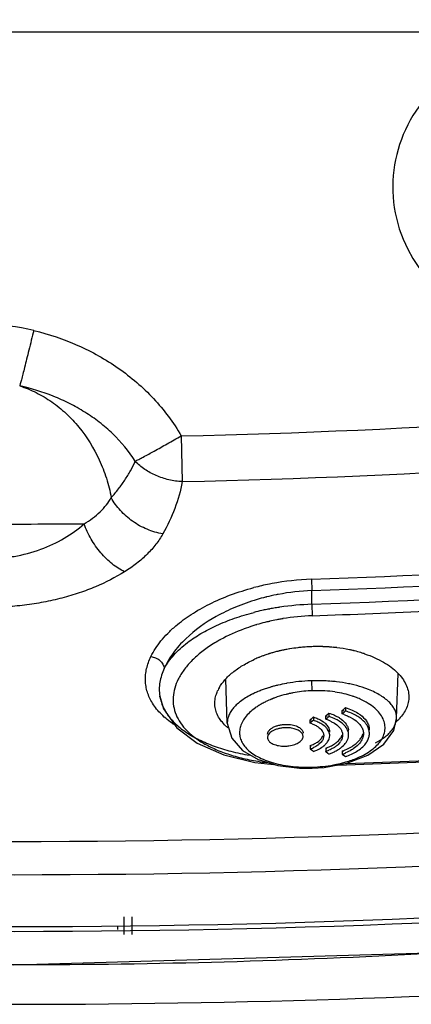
# Model space of a CAD drawing. Header units: inches. Extents: x 0 to 34, y 0 to 22.
# Tile 19 of 45: x 9.455 to 10.109, y 16.876 to 18.521. Entities that reach past the tile are written whole.
import ezdxf

# ---------------------------------------------------------------- set-up
doc = ezdxf.new("R2010")
doc.units = ezdxf.units.IN
doc.header["$LTSCALE"] = 1.87
doc.header["$MEASUREMENT"] = 0
doc.layers.get('0').update_dxf_attribs({"linetype": 'CONTINUOUS'})
doc.layers.add('DIMENSIONS', color=7, linetype='CONTINUOUS')
doc.styles.get("Standard").update_dxf_attribs({"font": 'txt', "width": 0.8})
doc.dimstyles.new('DIMSTYLE_1', dxfattribs={"dimtxt": 0.125, "dimasz": 0.18, "dimexe": 0.18, "dimexo": 0.0625, "dimgap": 0.09, "dimtad": 0, "dimtih": 1, "dimtoh": 1, "dimdec": 3, "dimzin": 4, "dimdsep": 46, "dimtxsty": 'STANDARD', "dimblk": '_FILLED', "dimblk1": '_FILLED', "dimblk2": '_FILLED', "dimcen": 0.09, "dimadec": 0, "dimazin": 0, "dimtp": 0.01, "dimtm": 0.01, "dimtfac": 1, "dimtdec": 3, "dimtofl": 0, "dimtmove": 0, "dimatfit": 3, "dimldrblk": '_FILLED', "dimfxl": 1, "dimtolj": 1, "dimtzin": 4, "dimarcsym": 0})

# ---------------------------------------------------------------- blocks, each defined once
blk = doc.blocks.new('_FILLED')
at = {"color": 0, "linetype": 'BYBLOCK'}
blk.add_solid([(0, 0), (-1, 0.1736), (-1, -0.1736)], dxfattribs=at)
blk = doc.blocks.new('*D1')
at = {"layer": 'DIMENSIONS', "color": 2, "linetype": 'CONTINUOUS'}
for p, q in [((10.3103, 18.2984), (10.3103, 19.3755)), ((11.1363, 18.563), (11.1363, 19.3755)), ((10.3103, 19.2505), (9.9045, 19.2505)), ((11.1363, 19.2505), (11.4963, 19.2505))]:
    blk.add_line(p, q, dxfattribs=at)
at = {"layer": 'DIMENSIONS', "color": 2, "linetype": 'CONTINUOUS', "xscale": 0.18, "yscale": 0.18, "zscale": 0.18}
blk.add_blockref('_FILLED', (10.3103, 19.2505), dxfattribs=at)
at = {"layer": 'DIMENSIONS', "color": 2, "linetype": 'CONTINUOUS', "xscale": 0.18, "yscale": 0.18, "zscale": 0.18, "rotation": 180}
blk.add_blockref('_FILLED', (11.1363, 19.2505), dxfattribs=at)
at = {"layer": 'DIMENSIONS', "color": 2, "linetype": 'CONTINUOUS', "insert": (9.842, 19.313), "char_height": 0.125, "width": 1.225, "attachment_point": 3, "line_spacing_factor": 0.9}
blk.add_mtext('.826{\\Ftxt.shx;\\W1.000000;\\H0.125000; }[20.98]', dxfattribs=at)

msp = doc.modelspace()

# ---------------------------------------------------------------- linework, layer by layer
at = {"color": 6, "linetype": 'CONTINUOUS'}
for p, q in [((10.1733, 18.5005), (7.8563, 18.5005)), ((9.7251, 17.8257), (9.7268, 17.7492)), ((9.9426, 17.586), (9.9433, 17.5671)), ((9.9433, 17.5441), (9.9433, 17.5671)), ((9.9433, 17.5441), (9.944, 17.525)), ((9.8021, 17.3455), (9.7995, 17.419)), ((9.9439, 17.3997), (9.9433, 17.4163)), ((10.0848, 17.3536), (10.0874, 17.4285)), ((9.6893, 17.3908), (9.6893, 17.3904)), ((9.6896, 17.3897), (9.6893, 17.3904)), ((9.994, 17.361), (9.994, 17.3666)), ((9.9976, 17.3698), (9.9995, 17.3714)), ((9.9995, 17.3657), (9.9983, 17.3647)), ((9.9995, 17.3714), (9.9995, 17.3657)), ((9.9405, 17.3454), (9.9405, 17.3511)), ((9.9423, 17.347), (9.9405, 17.3454)), ((9.9448, 17.3492), (9.9423, 17.347)), ((9.9441, 17.3542), (9.9459, 17.3558)), ((9.9459, 17.3501), (9.9448, 17.3492)), ((9.9459, 17.3558), (9.9459, 17.3501)), ((9.9599, 17.3495), (9.9628, 17.3475)), ((9.9664, 17.3519), (9.9664, 17.3575)), ((9.9682, 17.3534), (9.9664, 17.3519)), ((9.9707, 17.3556), (9.9682, 17.3534)), ((9.97, 17.3607), (9.9718, 17.3623)), ((9.9718, 17.3566), (9.9707, 17.3556)), ((9.9718, 17.3623), (9.9718, 17.3566)), ((9.9958, 17.3625), (9.994, 17.361)), ((10.0064, 17.356), (10.0123, 17.3528)), ((9.8031, 17.3377), (9.7976, 17.3427)), ((9.9731, 17.3303), (9.9731, 17.3303)), ((9.981, 17.3454), (9.9848, 17.3427)), ((9.9602, 17.3156), (9.9588, 17.3138)), ((9.9728, 17.3214), (9.9731, 17.3247)), ((9.9731, 17.3247), (9.9731, 17.3247)), ((9.9405, 17.3079), (9.9405, 17.3023)), ((9.9423, 17.3066), (9.9405, 17.3079)), ((9.9405, 17.3023), (9.9441, 17.2996)), ((9.9441, 17.2996), (9.9459, 17.2983)), ((9.958, 17.3129), (9.9552, 17.3103)), ((9.9664, 17.3036), (9.9664, 17.298)), ((9.9682, 17.3023), (9.9664, 17.3036)), ((9.9664, 17.298), (9.97, 17.2953)), ((9.9899, 17.313), (9.9866, 17.3094)), ((9.994, 17.2991), (9.994, 17.2935)), ((9.9958, 17.2978), (9.994, 17.2991)), ((9.97, 17.2953), (9.9718, 17.294)), ((9.994, 17.2935), (9.9976, 17.2909)), ((9.9976, 17.2909), (9.9995, 17.2895)), ((10.0019, 17.2785), (10.0369, 17.2918)), ((9.9225, 17.2702), (9.9439, 17.27)), ((9.9439, 17.27), (9.9439, 17.272)), ((9.9439, 17.27), (9.9637, 17.2714)), ((9.9439, 17.2701), (9.9439, 17.27)), ((9.9637, 17.2714), (10.0019, 17.2785)), ((10, 17.2778), (10.0012, 17.2778)), ((9.6293, 17.0216), (9.6291, 16.992)), ((9.6432, 16.9921), (9.6431, 17.0216)), ((9.6194, 17.0007), (9.6195, 17.0069))]:
    msp.add_line(p, q, dxfattribs=at)
for points in [[(9.6893, 17.3908), (9.6956, 17.3694), (9.7177, 17.3375), (9.752, 17.3118), (9.7964, 17.2926), (9.8481, 17.28), (9.88, 17.2766)], [(10.0369, 17.2918), (10.0637, 17.3105), (10.08, 17.3331), (10.0848, 17.3535)], [(9.8021, 17.3455), (9.8095, 17.3202), (9.8274, 17.2998), (9.8538, 17.2846), (9.8865, 17.2747), (9.9225, 17.2702)], [(7.9872, 17.027), (8.7134, 16.9628), (9.4456, 16.9414), (10.1778, 16.9627)]]:
    msp.add_lwpolyline(points, dxfattribs=at)
for centre, radius, start, end in [((9.3969, 17.6665), 0.3453, 76.2821, 89.9978), ((9.4435, 30.8895), 13.0668, 271.23494, 276.41118), ((9.4483, 30.7173), 12.9711, 271.22997, 276.4754), ((9.4482, 31.5991), 14.0218, 272.02074, 276.0181), ((9.4416, 31.6828), 14.1247, 272.03557, 276.00918), ((9.4398, 31.8013), 14.266, 272.02238, 276.13521), ((9.9557, 17.1525), 0.4335, 101.0758, 104.6013), ((9.9575, 17.1442), 0.442, 100.5202, 101.0903), ((9.9575, 17.1447), 0.4415, 91.9381, 100.5416), ((9.9572, 17.194), 0.3733, 92.1379, 100.8299), ((9.9556, 17.1999), 0.3673, 104.1338, 106.431), ((9.9563, 17.197), 0.3702, 103.8728, 104.1355), ((9.957, 17.1943), 0.373, 101.3543, 103.8695), ((9.9574, 17.1923), 0.3751, 100.8042, 101.3549), ((9.951, 17.1217), 0.4221, 102.5017, 104.3113), ((9.9531, 17.1124), 0.4316, 101.3504, 102.5075), ((9.954, 17.1081), 0.4359, 100.8975, 101.3522), ((9.9543, 17.1067), 0.4373, 100.6709, 100.8976), ((9.9547, 17.1047), 0.4394, 99.5538, 100.6706), ((9.9555, 17.0999), 0.4443, 98.9505, 99.5542), ((9.9562, 17.0953), 0.449, 98.5441, 98.9509), ((9.9582, 17.0815), 0.4629, 91.84, 98.5298), ((9.4386, 31.8556), 14.3395, 272.01988, 272.82914), ((9.9516, 17.1716), 0.3531, 104.2181, 106.4682), ((9.9528, 17.1669), 0.3579, 103.6799, 104.2204), ((9.9531, 17.1654), 0.3594, 103.3357, 103.6801), ((9.9534, 17.1643), 0.3605, 102.9898, 103.3357), ((9.9535, 17.1636), 0.3612, 102.8387, 102.9898), ((9.9541, 17.161), 0.364, 101.0142, 102.8362), ((9.9548, 17.1573), 0.3677, 100.4152, 101.0143), ((9.956, 17.151), 0.3741, 99.3681, 100.4134), ((9.9576, 17.141), 0.3843, 92.0319, 99.361), ((9.949, 17.1802), 0.344, 106.4757, 107.6351), ((9.9085, 17.2704), 0.2449, 119.9101, 122.8462), ((9.9142, 17.2607), 0.2562, 119.3287, 119.92), ((9.9157, 17.2579), 0.2594, 119.056, 119.3293), ((9.9166, 17.2563), 0.2612, 118.8342, 119.0561), ((9.9445, 17.2301), 0.2424, 106.9657, 107.4538), ((9.9456, 17.2263), 0.2464, 105.6574, 106.9647), ((9.9474, 17.2199), 0.2531, 103.9777, 105.6596), ((9.9486, 17.2152), 0.2579, 103.4178, 103.983), ((9.949, 17.2136), 0.2596, 102.9935, 103.418), ((9.9493, 17.2122), 0.261, 102.5139, 102.9935), ((9.9498, 17.2102), 0.263, 101.2471, 102.5134), ((9.9502, 17.2079), 0.2654, 100.569, 101.2486), ((9.9508, 17.2047), 0.2686, 99.5568, 100.5683), ((9.9523, 17.1959), 0.2775, 96.6579, 99.5541), ((9.953, 17.1904), 0.2831, 96.1023, 96.6706), ((9.9531, 17.1899), 0.2836, 94.2567, 96.1024), ((9.9528, 17.1931), 0.2804, 91.9521, 94.2608), ((9.9528, 17.1947), 0.2788, 90.1013, 91.9453), ((9.9528, 17.1929), 0.2806, 88.5922, 90.1034), ((9.9528, 17.1933), 0.2802, 88.3414, 88.5922), ((9.9528, 17.1937), 0.2798, 88.0372, 88.3414), ((9.9528, 17.1943), 0.2792, 87.6763, 88.0372), ((9.9529, 17.1953), 0.2782, 87.152, 87.6764), ((9.9529, 17.1972), 0.2763, 86.4405, 87.1523), ((9.9531, 17.1997), 0.2738, 85.8514, 86.4404), ((9.9533, 17.202), 0.2715, 85.4014, 85.8512), ((9.9535, 17.2053), 0.2681, 84.5772, 85.4023), ((9.9541, 17.2112), 0.2623, 83.2391, 84.5778), ((9.9554, 17.2223), 0.251, 78.3412, 83.2454), ((9.9582, 17.2365), 0.2366, 76.9353, 78.2971), ((9.9593, 17.2413), 0.2317, 76.6741, 76.9303), ((9.9598, 17.2434), 0.2295, 76.1811, 76.6745), ((9.9618, 17.2516), 0.221, 73.3775, 76.1896), ((9.9655, 17.2642), 0.2079, 72.1475, 73.3497), ((9.9668, 17.2683), 0.2036, 71.8397, 72.1433), ((9.9319, 17.2639), 0.2064, 112.8985, 114.1449), ((9.9344, 17.2581), 0.2126, 112.0765, 112.9022), ((9.9356, 17.255), 0.216, 111.6484, 112.0776), ((9.9372, 17.251), 0.2203, 110.174, 111.6466), ((9.94, 17.2435), 0.2283, 108.8496, 110.1783), ((9.9424, 17.2365), 0.2357, 107.7648, 108.8543), ((9.9438, 17.2322), 0.2402, 107.454, 107.7682), ((9.9673, 17.2699), 0.202, 71.5082, 71.8397), ((9.9519, 17.1287), 0.2878, 91.7102, 92.0928), ((9.9519, 17.1255), 0.291, 87.6529, 91.6897), ((9.9523, 17.1348), 0.2816, 85.0481, 87.6667), ((9.9536, 17.1499), 0.2665, 83.3924, 85.0524), ((9.9563, 17.1706), 0.2457, 78.6307, 83.4522), ((9.8447, 17.3728), 0.0645, 150.2639, 154.2181), ((9.9197, 17.2406), 0.1711, 112.8389, 115.4189), ((9.9264, 17.2247), 0.1883, 110.5279, 112.8242), ((9.9302, 17.2145), 0.1991, 109.5758, 110.5319), ((9.9347, 17.2015), 0.2129, 107.3682, 109.5526), ((9.9386, 17.1892), 0.2258, 106.2562, 107.3703), ((9.9411, 17.1804), 0.235, 105.0137, 106.2517), ((9.9431, 17.1731), 0.2425, 104.1048, 105.0127), ((9.9442, 17.1685), 0.2473, 103.4463, 104.1049), ((9.9471, 17.156), 0.26, 100.2081, 103.4199), ((9.9483, 17.1494), 0.2668, 99.9757, 100.2159), ((9.9514, 17.1837), 0.2161, 92.8522, 100.5982), ((9.9513, 17.1867), 0.213, 91.9864, 92.851), ((9.9513, 17.185), 0.2148, 86.3282, 91.9674), ((9.9524, 17.2002), 0.1996, 81.4935, 86.388), ((9.9609, 17.1934), 0.2224, 76.3062, 78.6277), ((9.7574, 17.4018), 0.069, 189.5548, 190.1356), ((9.9145, 17.2518), 0.1587, 115.453, 116.0002), ((9.9253, 17.2615), 0.1336, 117.4541, 119.0993), ((9.9296, 17.2532), 0.1429, 114.9154, 117.433), ((9.9333, 17.2451), 0.1519, 113.184, 114.9124), ((9.935, 17.2412), 0.1561, 112.6807, 113.1869), ((9.9357, 17.2394), 0.158, 112.3129, 112.681), ((9.9364, 17.2379), 0.1597, 111.9075, 112.3128), ((9.9373, 17.2355), 0.1622, 111.2897, 111.9069), ((9.9385, 17.2323), 0.1657, 110.5781, 111.2894), ((9.941, 17.2257), 0.1727, 108.7392, 110.5674), ((9.9456, 17.2115), 0.1877, 104.0273, 108.6835), ((9.948, 17.2023), 0.1971, 102.4161, 104.0397), ((9.9486, 17.1992), 0.2003, 101.286, 102.4158), ((9.9492, 17.1966), 0.203, 100.6532, 101.2856), ((9.9652, 17.253), 0.1451, 69.5478, 71.5842), ((9.9696, 17.2644), 0.1329, 65.8192, 69.5949), ((9.9138, 17.2808), 0.1112, 121.9756, 125.9359), ((9.9182, 17.2738), 0.1194, 121.1349, 121.996), ((9.9216, 17.2681), 0.126, 119.1048, 121.1199), ((8.5551, 19.0031), 2.1792, 311.3247, 311.4514), ((9.9659, 17.277), 0.0939, 70.6393, 72.6075), ((8.9373, 18.5659), 1.6026, 311.3356, 311.4536), ((8.4673, 19.0592), 2.2557, 310.7763, 310.8976), ((9.9225, 17.2933), 0.0605, 70.3565, 72.7126), ((8.5088, 19.0328), 2.2206, 311.025, 311.1486), ((9.944, 17.2857), 0.0752, 70.2127, 72.6936), ((9.9438, 17.2792), 0.0761, 70.2508, 72.7077), ((9.9455, 17.2841), 0.0709, 67.7863, 70.2373), ((9.9456, 17.2729), 0.0876, 70.568, 72.6321), ((9.9473, 17.2886), 0.066, 65.7286, 67.7686), ((9.9657, 17.2705), 0.0948, 70.6728, 72.6275), ((9.9829, 17.2974), 0.0698, 57.8399, 59.7322), ((10.0242, 17.4128), 0.0885, 313.0227, 315.5309), ((10.0282, 17.4089), 0.083, 315.5277, 317.2722), ((9.9225, 17.2875), 0.0607, 69.636, 72.7325), ((9.9498, 17.3212), 0.0242, 34.9461, 37.8999), ((9.957, 17.3303), 0.0161, 0.0411, 9.8171), ((9.4422, 32.8736), 15.6078, 271.99997, 275.39583), ((9.4443, 32.8332), 15.5653, 272.05011, 275.57995), ((9.9853, 17.3315), 0.0194, 0.0477, 8.098), ((10.0157, 17.3338), 0.0237, 0.1222, 6.6562), ((10.0158, 17.3282), 0.0236, 351.7945, 6.6877), ((9.957, 17.3247), 0.0161, 0.0454, 10.1766), ((9.9691, 17.3296), 0.0266, 321.3435, 325.6835), ((9.9853, 17.3258), 0.0194, 350.0751, 8.4497), ((10.0137, 17.3468), 0.0542, 320.704, 324.5263), ((9.9185, 17.3636), 0.0651, 289.6919, 292.0253), ((9.9207, 17.3585), 0.0595, 291.9925, 295.1071), ((9.9192, 17.3731), 0.0794, 289.6258, 291.5334), ((9.9398, 17.3299), 0.0249, 317.039, 319.6252), ((9.9336, 17.3451), 0.0479, 303.4968, 304.7661), ((9.9357, 17.342), 0.0442, 304.7499, 308.5007), ((9.9386, 17.3383), 0.0395, 308.5569, 310.3818), ((9.9399, 17.3722), 0.0788, 289.5998, 293.9145), ((9.9544, 17.3509), 0.0482, 303.5639, 307.0347), ((9.9541, 17.3458), 0.0488, 303.5255, 305.4307), ((9.9557, 17.3435), 0.046, 305.4279, 307.0942), ((9.9572, 17.3471), 0.0434, 307.0835, 308.7287), ((9.9586, 17.3398), 0.0413, 307.0397, 310.9009), ((9.9533, 17.3562), 0.0646, 299.8559, 303.3771), ((9.9608, 17.3372), 0.0379, 310.9126, 312.8069), ((9.9571, 17.3503), 0.0575, 303.4387, 305.2397), ((9.9593, 17.3472), 0.0538, 305.2489, 306.681), ((9.9394, 17.385), 0.0966, 289.5764, 291.1411), ((9.9412, 17.3803), 0.0916, 291.1451, 293.1408), ((9.9591, 17.3914), 0.1039, 289.6482, 291.1071), ((9.9611, 17.3862), 0.0984, 291.0947, 293.0375), ((9.9466, 17.465), 0.192, 285.5976, 286.8468), ((9.96, 17.4007), 0.1179, 289.5473, 290.8273), ((9.9508, 17.4512), 0.1776, 286.8349, 290.3017), ((9.4464, 33.036), 15.8882, 264.74483, 275.58041), ((9.4463, 33.1442), 16.052, 264.67271, 275.32729), ((9.4463, 33.1203), 16.1228, 264.4743, 275.5257), ((9.4463, 33.121), 16.1155, 264.47471, 275.52529), ((9.4463, 33.8382), 16.9626, 266.48554, 274.83935)]:
    msp.add_arc(centre, radius, start, end, dxfattribs=at)
msp.add_ellipse((10.3063, 18.2416), major_axis=(0, 0.2279), ratio=1, start_param=0.623134, end_param=5.660051, dxfattribs=at)
for points, knots in [([(9.4788, 18.002), (9.4761, 17.991), (9.4721, 17.9749), (9.467, 17.9543), (9.4636, 17.9409), (9.4608, 17.9295), (9.4584, 17.9204), (9.4568, 17.9144), (9.4559, 17.9109), (9.4555, 17.9097), (9.4554, 17.9092)], [0, 0, 0, 0, 0.356265, 0.519126, 0.664913, 0.789298, 0.888582, 0.959518, 0.983682, 1, 1, 1, 1]), ([(9.4788, 18.002), (9.5039, 17.9959), (9.5533, 17.9792), (9.6215, 17.941), (9.6808, 17.89), (9.7121, 17.8481), (9.7251, 17.8257)], [0, 0, 0, 0, 0.250098, 0.500169, 0.750124, 1, 1, 1, 1]), ([(9.4554, 17.9092), (9.4648, 17.9062), (9.4834, 17.8985), (9.5094, 17.883), (9.5334, 17.8635), (9.5623, 17.8326), (9.5851, 17.7956), (9.6008, 17.7549), (9.6062, 17.7334), (9.6083, 17.7224)], [0, 0, 0, 0, 0.11752, 0.237097, 0.358803, 0.482816, 0.737387, 0.868084, 1, 1, 1, 1]), ([(9.6481, 17.7833), (9.6377, 17.8), (9.6185, 17.8231), (9.5887, 17.8488), (9.5644, 17.8657), (9.5386, 17.8802), (9.5028, 17.8963), (9.4745, 17.905), (9.4554, 17.9092)], [0, 0, 0, 0, 0.250625, 0.37599, 0.501089, 0.62612, 0.751064, 1, 1, 1, 1]), ([(9.6481, 17.7833), (9.6502, 17.7843), (9.6548, 17.7866), (9.6654, 17.7923), (9.6812, 17.8009), (9.7023, 17.8127), (9.7173, 17.8212), (9.7251, 17.8257)], [0, 0, 0, 0, 0.078424, 0.174463, 0.411534, 0.693681, 1, 1, 1, 1]), ([(9.6083, 17.7224), (9.6124, 17.7271), (9.6203, 17.7367), (9.6311, 17.7516), (9.6406, 17.7671), (9.6458, 17.7778), (9.6481, 17.7833)], [0, 0, 0, 0, 0.256535, 0.508747, 0.756515, 1, 1, 1, 1]), ([(9.7268, 17.7492), (9.7193, 17.7495), (9.7044, 17.7516), (9.6832, 17.7586), (9.664, 17.769), (9.653, 17.7782), (9.6481, 17.7833)], [0, 0, 0, 0, 0.256472, 0.511597, 0.760672, 1, 1, 1, 1]), ([(9.7268, 17.7492), (9.7242, 17.7339), (9.7155, 17.7037), (9.702, 17.6755), (9.6944, 17.6618)], [0, 0, 0, 0, 0.495774, 1, 1, 1, 1]), ([(9.5629, 17.6784), (9.5725, 17.6842), (9.5858, 17.6942), (9.6002, 17.7099), (9.6059, 17.7182), (9.6083, 17.7224)], [0, 0, 0, 0, 0.528683, 0.770802, 1, 1, 1, 1]), ([(9.6944, 17.6618), (9.6854, 17.6633), (9.6721, 17.6673), (9.6556, 17.6753), (9.64, 17.6851), (9.623, 17.7), (9.6124, 17.7147), (9.6083, 17.7224)], [0, 0, 0, 0, 0.250935, 0.378691, 0.50649, 0.758352, 1, 1, 1, 1]), ([(9.3969, 17.6772), (9.4265, 17.6778), (9.4697, 17.6784), (9.525, 17.6786), (9.5507, 17.6785), (9.5629, 17.6784)], [0, 0, 0, 0, 0.534907, 0.780319, 1, 1, 1, 1]), ([(9.398, 17.6207), (9.4061, 17.6205), (9.4221, 17.621), (9.4533, 17.6249), (9.4901, 17.6345), (9.5297, 17.653), (9.5526, 17.6695), (9.5629, 17.6784)], [0, 0, 0, 0, 0.135095, 0.269078, 0.528159, 0.772029, 1, 1, 1, 1]), ([(9.6304, 17.5985), (9.6268, 17.6002), (9.6197, 17.6043), (9.6095, 17.6117), (9.5997, 17.6204), (9.5873, 17.6338), (9.5766, 17.6491), (9.568, 17.6655), (9.5645, 17.6741), (9.5629, 17.6784)], [0, 0, 0, 0, 0.111394, 0.229296, 0.352473, 0.479697, 0.740572, 0.871422, 1, 1, 1, 1]), ([(9.6944, 17.6618), (9.691, 17.6557), (9.683, 17.6438), (9.6682, 17.6273), (9.6506, 17.612), (9.6374, 17.6028), (9.6304, 17.5985)], [0, 0, 0, 0, 0.229262, 0.471291, 0.727902, 1, 1, 1, 1]), ([(9.6304, 17.5985), (9.615, 17.5889), (9.5901, 17.5762), (9.5547, 17.5628), (9.5257, 17.5541), (9.4951, 17.5473), (9.4634, 17.5423), (9.4308, 17.5394), (9.4088, 17.5388), (9.3978, 17.5388)], [0, 0, 0, 0, 0.223454, 0.343084, 0.467551, 0.596385, 0.728812, 0.863834, 1, 1, 1, 1]), ([(9.716, 17.5081), (9.7241, 17.515), (9.7423, 17.5283), (9.7729, 17.5456), (9.808, 17.5607), (9.8332, 17.5686), (9.8464, 17.572)], [0, 0, 0, 0, 0.218933, 0.459506, 0.720492, 1, 1, 1, 1]), ([(9.8517, 17.5521), (9.8395, 17.5485), (9.8163, 17.5403), (9.7752, 17.5205), (9.7481, 17.5012), (9.7329, 17.4867)], [0, 0, 0, 0, 0.279004, 0.53964, 1, 1, 1, 1]), ([(9.7357, 17.4803), (9.7428, 17.4857), (9.7585, 17.496), (9.7847, 17.5096), (9.8144, 17.5214), (9.8356, 17.5278), (9.8467, 17.5306)], [0, 0, 0, 0, 0.218224, 0.45855, 0.719867, 1, 1, 1, 1]), ([(9.6744, 17.4567), (9.6791, 17.466), (9.688, 17.4795), (9.7027, 17.4961), (9.7113, 17.5041), (9.716, 17.5081)], [0, 0, 0, 0, 0.468147, 0.72521, 1, 1, 1, 1]), ([(9.8448, 17.5081), (9.8399, 17.5065), (9.8213, 17.5002), (9.8033, 17.4921), (9.7907, 17.4851)], [0, 0, 0, 0, 0.263227, 1, 1, 1, 1]), ([(9.7329, 17.4867), (9.7289, 17.4829), (9.7214, 17.4751), (9.7114, 17.4628), (9.7031, 17.4502), (9.6987, 17.4415), (9.6969, 17.4371)], [0, 0, 0, 0, 0.270575, 0.526085, 0.768396, 1, 1, 1, 1]), ([(9.6969, 17.4371), (9.7011, 17.4451), (9.7095, 17.4565), (9.7233, 17.4703), (9.7314, 17.477), (9.7357, 17.4803)], [0, 0, 0, 0, 0.462087, 0.721145, 1, 1, 1, 1]), ([(9.7757, 17.4762), (9.7693, 17.4721), (9.7574, 17.4635), (9.7418, 17.4494), (9.7312, 17.4369), (9.7244, 17.4267), (9.7189, 17.4169), (9.7139, 17.4044), (9.7111, 17.3891), (9.7118, 17.3739), (9.716, 17.3592), (9.7237, 17.3451), (9.7329, 17.3343), (9.7417, 17.3262), (9.7522, 17.318), (9.7675, 17.3085), (9.7886, 17.2988), (9.8126, 17.2905), (9.8392, 17.2839), (9.8579, 17.2808), (9.8676, 17.2795)], [0, 0, 0, 0, 0.071337, 0.136795, 0.196677, 0.224708, 0.251579, 0.302281, 0.350035, 0.396428, 0.443333, 0.49267, 0.546166, 0.574956, 0.605268, 0.670771, 0.743244, 0.822644, 0.908515, 1, 1, 1, 1]), ([(9.6772, 17.3787), (9.6754, 17.3817), (9.6721, 17.3877), (9.6684, 17.3972), (9.6661, 17.4069), (9.6651, 17.4168), (9.6655, 17.4267), (9.6678, 17.4404), (9.6714, 17.4503), (9.6744, 17.4567)], [0, 0, 0, 0, 0.127949, 0.251733, 0.373014, 0.493562, 0.615171, 0.73942, 1, 1, 1, 1]), ([(9.6744, 17.4568), (9.6771, 17.4565), (9.6825, 17.4551), (9.6894, 17.4507), (9.6946, 17.4445), (9.6965, 17.4396), (9.6969, 17.4371)], [0, 0, 0, 0, 0.256145, 0.513742, 0.763606, 1, 1, 1, 1]), ([(9.7887, 17.4048), (9.7913, 17.4095), (9.7981, 17.4187), (9.8113, 17.4311), (9.828, 17.4426), (9.8407, 17.4491), (9.8475, 17.4522)], [0, 0, 0, 0, 0.208864, 0.443798, 0.70729, 1, 1, 1, 1]), ([(10.0314, 17.4614), (10.0371, 17.4595), (10.0479, 17.4554), (10.0628, 17.4478), (10.0756, 17.4394), (10.0862, 17.4304), (10.0945, 17.4207), (10.1006, 17.4107), (10.1043, 17.4004), (10.1052, 17.3933), (10.1052, 17.3899)], [0, 0, 0, 0, 0.165545, 0.31829, 0.457913, 0.585021, 0.700651, 0.806593, 0.905329, 1, 1, 1, 1]), ([(9.6969, 17.4371), (9.6951, 17.4333), (9.692, 17.4257), (9.6891, 17.414), (9.6881, 17.4023), (9.6887, 17.3946), (9.6893, 17.3908)], [0, 0, 0, 0, 0.263569, 0.515506, 0.759514, 1, 1, 1, 1]), ([(9.9414, 17.4163), (9.9347, 17.416), (9.9216, 17.4151), (9.9085, 17.4133), (9.9021, 17.4122)], [0, 0, 0, 0, 0.504784, 1, 1, 1, 1]), ([(9.7831, 17.3918), (9.7834, 17.3926), (9.7843, 17.3957), (9.7856, 17.3987), (9.7866, 17.4009)], [0, 0, 0, 0, 0.244554, 1, 1, 1, 1]), ([(10.011, 17.3907), (10.0064, 17.3922), (9.9968, 17.3949), (9.987, 17.3968), (9.982, 17.3975)], [0, 0, 0, 0, 0.485394, 1, 1, 1, 1]), ([(10.0377, 17.4019), (10.0358, 17.4026), (10.0279, 17.4056), (10.0198, 17.4079), (10.0135, 17.4095)], [0, 0, 0, 0, 0.2378, 1, 1, 1, 1]), ([(10.0848, 17.3536), (10.0849, 17.3558), (10.0845, 17.3604), (10.0823, 17.3672), (10.0785, 17.3738), (10.0732, 17.3801), (10.0664, 17.3862), (10.0581, 17.392), (10.0485, 17.3973), (10.0414, 17.4004), (10.0377, 17.4019)], [0, 0, 0, 0, 0.09373, 0.191056, 0.295625, 0.410337, 0.537165, 0.677333, 0.831606, 1, 1, 1, 1]), ([(9.6895, 17.3897), (9.6905, 17.3841), (9.694, 17.3729), (9.7034, 17.3571), (9.7169, 17.3424), (9.7343, 17.3289), (9.7557, 17.3169), (9.7806, 17.3065), (9.8088, 17.2979), (9.8289, 17.2936), (9.8393, 17.2918)], [0, 0, 0, 0, 0.089755, 0.184815, 0.288766, 0.404273, 0.533016, 0.675616, 0.831733, 1, 1, 1, 1]), ([(9.7813, 17.3791), (9.7813, 17.3801), (9.7815, 17.3844), (9.7822, 17.3887), (9.7831, 17.3918)], [0, 0, 0, 0, 0.246177, 1, 1, 1, 1]), ([(9.8449, 17.3944), (9.8415, 17.3927), (9.8351, 17.3893), (9.8263, 17.3836), (9.8188, 17.3777), (9.8126, 17.3715), (9.8078, 17.3651), (9.8044, 17.3586), (9.8024, 17.3521), (9.802, 17.3477), (9.8021, 17.3455)], [0, 0, 0, 0, 0.16601, 0.318835, 0.45856, 0.58579, 0.701521, 0.807382, 0.905813, 1, 1, 1, 1]), ([(10.0579, 17.3154), (10.0599, 17.3182), (10.0632, 17.3241), (10.0658, 17.3338), (10.0655, 17.3436), (10.0624, 17.3533), (10.0565, 17.3625), (10.0481, 17.3712), (10.0371, 17.3791), (10.0286, 17.3836), (10.024, 17.3856)], [0, 0, 0, 0, 0.115484, 0.222406, 0.32681, 0.4351, 0.552995, 0.684808, 0.83331, 1, 1, 1, 1]), ([(10.1052, 17.3899), (10.1053, 17.3867), (10.1046, 17.3801), (10.1015, 17.3705), (10.0963, 17.3611), (10.0917, 17.3554), (10.0891, 17.3526)], [0, 0, 0, 0, 0.231846, 0.471015, 0.72499, 1, 1, 1, 1]), ([(9.7125, 17.3435), (9.7052, 17.3485), (9.692, 17.359), (9.6813, 17.3721), (9.6772, 17.3787)], [0, 0, 0, 0, 0.529533, 1, 1, 1, 1]), ([(9.7976, 17.3427), (9.795, 17.3454), (9.7903, 17.3509), (9.785, 17.36), (9.7819, 17.3694), (9.7812, 17.3759), (9.7813, 17.3791)], [0, 0, 0, 0, 0.273765, 0.526633, 0.765912, 1, 1, 1, 1]), ([(9.8486, 17.3708), (9.8453, 17.3684), (9.8393, 17.3635), (9.8319, 17.3554), (9.8265, 17.3469), (9.8232, 17.3382), (9.8221, 17.3295), (9.8233, 17.3209), (9.8267, 17.3125), (9.8324, 17.3046), (9.8402, 17.2973), (9.8501, 17.2906), (9.8621, 17.2848), (9.8759, 17.2798), (9.8913, 17.276), (9.9081, 17.2733), (9.9257, 17.2719), (9.9378, 17.2718), (9.9439, 17.272)], [0, 0, 0, 0, 0.061599, 0.117183, 0.167466, 0.213577, 0.257135, 0.300163, 0.344855, 0.39328, 0.447061, 0.507308, 0.574646, 0.649022, 0.730029, 0.816626, 0.907383, 1, 1, 1, 1]), ([(9.9995, 17.3714), (10.0032, 17.3702), (10.0102, 17.3676), (10.0169, 17.3641), (10.0199, 17.3623)], [0, 0, 0, 0, 0.525123, 1, 1, 1, 1]), ([(10.0181, 17.3576), (10.0153, 17.3593), (10.0092, 17.3623), (10.0028, 17.3647), (9.9995, 17.3657)], [0, 0, 0, 0, 0.477891, 1, 1, 1, 1]), ([(9.9459, 17.3558), (9.9485, 17.355), (9.9533, 17.3532), (9.9579, 17.3508), (9.9599, 17.3495)], [0, 0, 0, 0, 0.525546, 1, 1, 1, 1]), ([(9.9599, 17.3438), (9.9579, 17.3451), (9.9533, 17.3475), (9.9485, 17.3493), (9.9459, 17.3501)], [0, 0, 0, 0, 0.474432, 1, 1, 1, 1]), ([(9.9628, 17.3475), (9.9635, 17.347), (9.966, 17.345), (9.9683, 17.3426), (9.9696, 17.3407)], [0, 0, 0, 0, 0.269479, 1, 1, 1, 1]), ([(9.9718, 17.3623), (9.9749, 17.3613), (9.9807, 17.3591), (9.9863, 17.3562), (9.9887, 17.3547)], [0, 0, 0, 0, 0.525517, 1, 1, 1, 1]), ([(9.9745, 17.3488), (9.9751, 17.3485), (9.9773, 17.3475), (9.9794, 17.3463), (9.981, 17.3454)], [0, 0, 0, 0, 0.260327, 1, 1, 1, 1]), ([(9.9887, 17.349), (9.9877, 17.3496), (9.9833, 17.3522), (9.9785, 17.3543), (9.9748, 17.3556)], [0, 0, 0, 0, 0.233323, 1, 1, 1, 1]), ([(9.9887, 17.3547), (9.99, 17.3539), (9.9944, 17.3509), (9.9983, 17.3472), (10.0005, 17.344)], [0, 0, 0, 0, 0.276227, 1, 1, 1, 1]), ([(10.0005, 17.3384), (9.9998, 17.3394), (9.9965, 17.3435), (9.9922, 17.3468), (9.9887, 17.349)], [0, 0, 0, 0, 0.226528, 1, 1, 1, 1]), ([(9.9971, 17.3599), (9.9979, 17.3596), (10.0011, 17.3585), (10.0042, 17.3571), (10.0064, 17.356)], [0, 0, 0, 0, 0.259034, 1, 1, 1, 1]), ([(10.0123, 17.3528), (10.0133, 17.3521), (10.0169, 17.3497), (10.0202, 17.3469), (10.0223, 17.3445)], [0, 0, 0, 0, 0.269203, 1, 1, 1, 1]), ([(10.0199, 17.3623), (10.0214, 17.3613), (10.0268, 17.3576), (10.0316, 17.353), (10.0343, 17.3491)], [0, 0, 0, 0, 0.27635, 1, 1, 1, 1]), ([(10.0343, 17.3435), (10.0334, 17.3447), (10.0294, 17.3497), (10.0243, 17.3538), (10.02, 17.3565)], [0, 0, 0, 0, 0.22666, 1, 1, 1, 1]), ([(10.0343, 17.3491), (10.0356, 17.3472), (10.0378, 17.3432), (10.039, 17.3387), (10.0392, 17.3365)], [0, 0, 0, 0, 0.518079, 1, 1, 1, 1]), ([(10.0496, 17.3126), (10.0548, 17.3153), (10.0621, 17.3197), (10.0704, 17.3265), (10.0754, 17.3316), (10.0794, 17.3369), (10.0823, 17.3424), (10.0842, 17.3479), (10.0847, 17.3517), (10.0848, 17.3535)], [0, 0, 0, 0, 0.310957, 0.448507, 0.574944, 0.691388, 0.799498, 0.901485, 1, 1, 1, 1]), ([(9.8693, 17.327), (9.8693, 17.3276), (9.8695, 17.3288), (9.8703, 17.3313), (9.8725, 17.3343), (9.8764, 17.3375), (9.8796, 17.3391), (9.8814, 17.3399)], [0, 0, 0, 0, 0.095286, 0.195082, 0.417843, 0.684299, 1, 1, 1, 1]), ([(9.8815, 17.3343), (9.88, 17.3337), (9.8773, 17.3323), (9.8731, 17.3294), (9.8706, 17.3264), (9.8699, 17.3243)], [0, 0, 0, 0, 0.304344, 0.571101, 1, 1, 1, 1]), ([(9.8814, 17.3399), (9.8831, 17.3406), (9.8868, 17.3418), (9.8927, 17.343), (9.8989, 17.3436), (9.9031, 17.3435), (9.9052, 17.3433)], [0, 0, 0, 0, 0.229364, 0.478394, 0.739176, 1, 1, 1, 1]), ([(9.9053, 17.3376), (9.9032, 17.3378), (9.899, 17.3379), (9.8928, 17.3374), (9.8869, 17.3362), (9.8832, 17.335), (9.8815, 17.3343)], [0, 0, 0, 0, 0.260551, 0.521185, 0.770316, 1, 1, 1, 1]), ([(9.9052, 17.3433), (9.9069, 17.3431), (9.9102, 17.3427), (9.9149, 17.3416), (9.9189, 17.3401), (9.9224, 17.3382), (9.9251, 17.3361), (9.9271, 17.3338), (9.9283, 17.3314), (9.9286, 17.3297), (9.9286, 17.3288)], [0, 0, 0, 0, 0.172709, 0.33422, 0.480855, 0.611248, 0.725964, 0.826518, 0.916282, 1, 1, 1, 1]), ([(9.928, 17.326), (9.9275, 17.3275), (9.926, 17.3297), (9.9232, 17.332), (9.9194, 17.3343), (9.9134, 17.3365), (9.9081, 17.3374), (9.9053, 17.3376)], [0, 0, 0, 0, 0.179681, 0.285688, 0.404182, 0.679895, 1, 1, 1, 1]), ([(9.9436, 17.3444), (9.9454, 17.3437), (9.9489, 17.3422), (9.9548, 17.3387), (9.9585, 17.3354), (9.9602, 17.333)], [0, 0, 0, 0, 0.292275, 0.556076, 1, 1, 1, 1]), ([(9.9689, 17.3361), (9.9683, 17.3368), (9.9657, 17.3398), (9.9625, 17.3422), (9.9599, 17.3438)], [0, 0, 0, 0, 0.228632, 1, 1, 1, 1]), ([(9.9602, 17.333), (9.9604, 17.3327), (9.9611, 17.3316), (9.9617, 17.3304), (9.9621, 17.3295)], [0, 0, 0, 0, 0.258916, 1, 1, 1, 1]), ([(9.9696, 17.3407), (9.9704, 17.3395), (9.9718, 17.3371), (9.9726, 17.3344), (9.9729, 17.3331)], [0, 0, 0, 0, 0.517051, 1, 1, 1, 1]), ([(9.9729, 17.3275), (9.9726, 17.3288), (9.9718, 17.3315), (9.9704, 17.3339), (9.9696, 17.3351)], [0, 0, 0, 0, 0.483011, 1, 1, 1, 1]), ([(9.9848, 17.3427), (9.9854, 17.3422), (9.9877, 17.3403), (9.9898, 17.338), (9.991, 17.3363)], [0, 0, 0, 0, 0.267539, 1, 1, 1, 1]), ([(9.991, 17.3363), (9.9914, 17.3358), (9.9925, 17.334), (9.9934, 17.3321), (9.9939, 17.3306)], [0, 0, 0, 0, 0.261151, 1, 1, 1, 1]), ([(9.9939, 17.3306), (9.994, 17.3302), (9.9945, 17.3285), (9.9947, 17.3268), (9.9947, 17.3255)], [0, 0, 0, 0, 0.254531, 1, 1, 1, 1]), ([(10.0005, 17.344), (10.0015, 17.3425), (10.0033, 17.3394), (10.0042, 17.3359), (10.0045, 17.3342)], [0, 0, 0, 0, 0.517661, 1, 1, 1, 1]), ([(10.0045, 17.3287), (10.0042, 17.3303), (10.0032, 17.3338), (10.0015, 17.3369), (10.0005, 17.3384)], [0, 0, 0, 0, 0.482383, 1, 1, 1, 1]), ([(10.0223, 17.3445), (10.0239, 17.3428), (10.0265, 17.3392), (10.0282, 17.335), (10.0288, 17.333)], [0, 0, 0, 0, 0.523841, 1, 1, 1, 1]), ([(10.0288, 17.333), (10.0289, 17.3325), (10.0292, 17.3308), (10.0294, 17.3291), (10.0294, 17.3278)], [0, 0, 0, 0, 0.253011, 1, 1, 1, 1]), ([(10.0381, 17.3361), (10.0378, 17.3367), (10.0369, 17.3393), (10.0355, 17.3417), (10.0343, 17.3435)], [0, 0, 0, 0, 0.241048, 1, 1, 1, 1]), ([(10.0392, 17.3309), (10.0392, 17.3313), (10.0389, 17.3331), (10.0385, 17.3348), (10.0381, 17.3361)], [0, 0, 0, 0, 0.246806, 1, 1, 1, 1]), ([(9.8699, 17.3243), (9.8698, 17.324), (9.8695, 17.3231), (9.8693, 17.3221), (9.8693, 17.3214)], [0, 0, 0, 0, 0.257494, 1, 1, 1, 1]), ([(9.8693, 17.3214), (9.8693, 17.3206), (9.8696, 17.3189), (9.8708, 17.3164), (9.8728, 17.3142), (9.8756, 17.3121), (9.879, 17.3103), (9.8831, 17.3089), (9.8877, 17.3078), (9.891, 17.3074), (9.8926, 17.3072)], [0, 0, 0, 0, 0.083643, 0.173095, 0.273291, 0.387777, 0.518151, 0.664985, 0.826845, 1, 1, 1, 1]), ([(9.9051, 17.3076), (9.9068, 17.3078), (9.9101, 17.3084), (9.9148, 17.3098), (9.9188, 17.3115), (9.9223, 17.3135), (9.925, 17.3157), (9.927, 17.3181), (9.9283, 17.3206), (9.9286, 17.3224), (9.9286, 17.3232)], [0, 0, 0, 0, 0.171536, 0.332308, 0.478846, 0.609688, 0.725179, 0.826547, 0.916694, 1, 1, 1, 1]), ([(9.9286, 17.3232), (9.9286, 17.3234), (9.9285, 17.3244), (9.9283, 17.3254), (9.928, 17.326)], [0, 0, 0, 0, 0.246257, 1, 1, 1, 1]), ([(9.9405, 17.3079), (9.9427, 17.3087), (9.9469, 17.3105), (9.9539, 17.3145), (9.9582, 17.3183), (9.9602, 17.3213)], [0, 0, 0, 0, 0.295016, 0.560582, 1, 1, 1, 1]), ([(9.9602, 17.3213), (9.9604, 17.3216), (9.9611, 17.3227), (9.9617, 17.3239), (9.9621, 17.3249)], [0, 0, 0, 0, 0.259135, 1, 1, 1, 1]), ([(9.9631, 17.3243), (9.9631, 17.3229), (9.9626, 17.3198), (9.9611, 17.317), (9.9602, 17.3156)], [0, 0, 0, 0, 0.479361, 1, 1, 1, 1]), ([(9.9621, 17.3295), (9.9624, 17.3286), (9.9629, 17.327), (9.9631, 17.3252), (9.9631, 17.3243)], [0, 0, 0, 0, 0.50728, 1, 1, 1, 1]), ([(9.9641, 17.3083), (9.9647, 17.3087), (9.9667, 17.3105), (9.9685, 17.3126), (9.9696, 17.3143)], [0, 0, 0, 0, 0.266188, 1, 1, 1, 1]), ([(9.9696, 17.3143), (9.9704, 17.3154), (9.9717, 17.3176), (9.9725, 17.3201), (9.9728, 17.3214)], [0, 0, 0, 0, 0.516949, 1, 1, 1, 1]), ([(9.9844, 17.3132), (9.9851, 17.3138), (9.9875, 17.3158), (9.9897, 17.3183), (9.9911, 17.3202)], [0, 0, 0, 0, 0.268377, 1, 1, 1, 1]), ([(9.9911, 17.3202), (9.9914, 17.3207), (9.9925, 17.3225), (9.9934, 17.3245), (9.9939, 17.326)], [0, 0, 0, 0, 0.261425, 1, 1, 1, 1]), ([(9.9947, 17.3255), (9.9947, 17.3236), (9.994, 17.3197), (9.9922, 17.3163), (9.9911, 17.3146)], [0, 0, 0, 0, 0.479432, 1, 1, 1, 1]), ([(10.0005, 17.3132), (10.0015, 17.3147), (10.0031, 17.3176), (10.0041, 17.3209), (10.0044, 17.3225)], [0, 0, 0, 0, 0.517731, 1, 1, 1, 1]), ([(10.0124, 17.308), (10.0145, 17.3095), (10.0184, 17.3124), (10.0233, 17.3174), (10.0268, 17.3227), (10.0283, 17.3265), (10.0288, 17.3283)], [0, 0, 0, 0, 0.290094, 0.550086, 0.784594, 1, 1, 1, 1]), ([(10.0294, 17.3278), (10.0294, 17.3265), (10.0291, 17.3238), (10.0275, 17.3183), (10.0252, 17.3145), (10.0233, 17.3122)], [0, 0, 0, 0, 0.233775, 0.475132, 1, 1, 1, 1]), ([(10.0343, 17.3129), (10.0356, 17.3148), (10.0377, 17.3186), (10.0389, 17.3228), (10.0392, 17.3248)], [0, 0, 0, 0, 0.5182, 1, 1, 1, 1]), ([(9.8926, 17.3072), (9.8947, 17.3071), (9.8989, 17.307), (9.903, 17.3073), (9.9051, 17.3076)], [0, 0, 0, 0, 0.499781, 1, 1, 1, 1]), ([(9.9552, 17.3103), (9.9545, 17.3097), (9.9516, 17.3075), (9.9485, 17.3058), (9.9459, 17.3046)], [0, 0, 0, 0, 0.230648, 1, 1, 1, 1]), ([(9.9484, 17.2992), (9.9495, 17.2996), (9.9535, 17.3013), (9.9573, 17.3034), (9.96, 17.3052)], [0, 0, 0, 0, 0.266358, 1, 1, 1, 1]), ([(9.9664, 17.3036), (9.9691, 17.3046), (9.9741, 17.3067), (9.9789, 17.3093), (9.981, 17.3108)], [0, 0, 0, 0, 0.525157, 1, 1, 1, 1]), ([(9.981, 17.3052), (9.9804, 17.3047), (9.9774, 17.3029), (9.9743, 17.3013), (9.9719, 17.3002)], [0, 0, 0, 0, 0.236668, 1, 1, 1, 1]), ([(9.9772, 17.2961), (9.978, 17.2964), (9.9808, 17.2977), (9.9835, 17.2991), (9.9854, 17.3002)], [0, 0, 0, 0, 0.259259, 1, 1, 1, 1]), ([(9.9914, 17.3041), (9.9923, 17.3048), (9.9957, 17.3075), (9.9987, 17.3106), (10.0005, 17.3132)], [0, 0, 0, 0, 0.271192, 1, 1, 1, 1]), ([(9.994, 17.2991), (9.9974, 17.3003), (10.0037, 17.3029), (10.0097, 17.3063), (10.0124, 17.308)], [0, 0, 0, 0, 0.525188, 1, 1, 1, 1]), ([(10.0124, 17.3024), (10.0114, 17.3018), (10.0073, 17.2993), (10.003, 17.2971), (9.9996, 17.2957)], [0, 0, 0, 0, 0.235467, 1, 1, 1, 1]), ([(10.0019, 17.2904), (10.0053, 17.2917), (10.0115, 17.2944), (10.0174, 17.2978), (10.0202, 17.2996)], [0, 0, 0, 0, 0.523074, 1, 1, 1, 1]), ([(10.0124, 17.2847), (10.0171, 17.2864), (10.026, 17.2901), (10.0379, 17.2968), (10.0478, 17.3041), (10.0533, 17.3097), (10.0557, 17.3125)], [0, 0, 0, 0, 0.288953, 0.551799, 0.788194, 1, 1, 1, 1]), ([(10.0233, 17.3122), (10.0226, 17.3113), (10.0194, 17.3076), (10.0155, 17.3045), (10.0124, 17.3024)], [0, 0, 0, 0, 0.230164, 1, 1, 1, 1]), ([(10.0202, 17.2996), (10.023, 17.3015), (10.0282, 17.3055), (10.0326, 17.3104), (10.0343, 17.3129)], [0, 0, 0, 0, 0.533001, 1, 1, 1, 1]), ([(9.9439, 17.272), (9.9499, 17.2722), (9.9617, 17.273), (9.9735, 17.2747), (9.9793, 17.2757)], [0, 0, 0, 0, 0.504663, 1, 1, 1, 1]), ([(9.9793, 17.2757), (9.9809, 17.276), (9.9873, 17.2773), (9.9936, 17.2788), (9.9982, 17.2801)], [0, 0, 0, 0, 0.255794, 1, 1, 1, 1]), ([(8.0172, 17.0246), (8.2443, 16.9979), (8.7008, 16.9576), (9.2736, 16.9394), (9.7325, 16.9435), (10.1906, 16.9603), (10.5332, 16.9871), (10.7607, 17.0116)], [0, 0, 0, 0, 0.249494, 0.499852, 0.625116, 0.750299, 1, 1, 1, 1])]:
    msp.add_open_spline(points, degree=3, knots=knots, dxfattribs=at)

# ---------------------------------------------------------------- dimensions: what is measured, and where the dimension line sits
at = {"layer": 'DIMENSIONS', "color": 2, "linetype": 'CONTINUOUS'}
dim = msp.add_linear_dim(base=(11.1363, 19.2505), p1=(10.3103, 18.2984), p2=(11.1363, 18.563), dimstyle='DIMSTYLE_1', dxfattribs=at)
dim.commit()
dim.dimension.update_dxf_attribs({"geometry": '*D1', "text_midpoint": (8.9795, 19.2505), "dimtype": 160})

doc.saveas('drawing.dxf')
